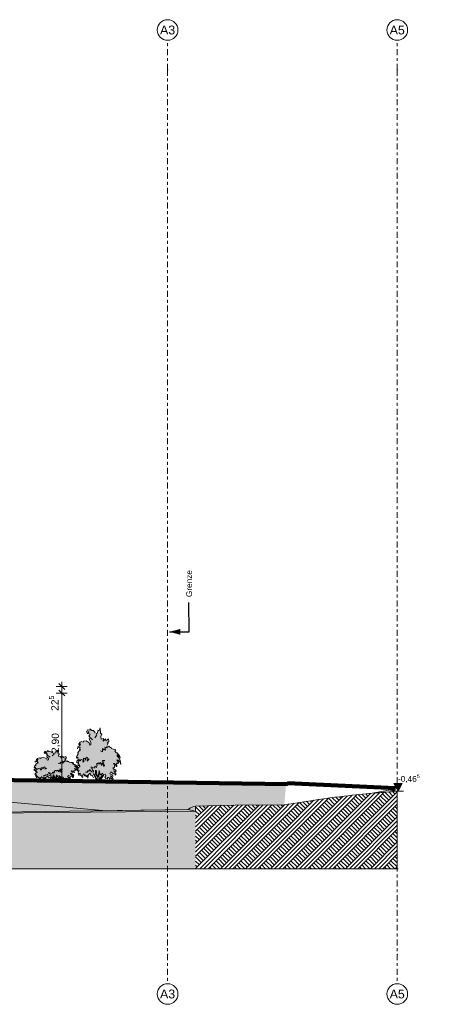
# Model space of a CAD drawing. Header units: metres. Extents: x -69 to 133, y -8 to 26.
# Tile 108 of 108: x 119 to 133, y -8 to 26. Entities that reach past the tile are written whole.
import ezdxf
from ezdxf.enums import TextEntityAlignment as Align

# ---------------------------------------------------------------- set-up
doc = ezdxf.new("R2010")
doc.units = ezdxf.units.M
doc.header["$MEASUREMENT"] = 0
doc.linetypes.add('Raster', pattern=[0.4, 0.2, -0.1, 0, -0.1])
for name, color, linetype in [('60 Gelände 2D Übersicht', 7, 'Continuous'), ('60 Gelände Hänle', 7, 'Continuous'), ('60 Grenzen', 7, 'Continuous'), ('60 Pflanzen außen', 7, 'Continuous'), ('90 Allgemein Beschriftung', 7, 'Continuous'), ('94 Genehmigungsplanung Bemaßung', 7, 'Continuous')]:
    doc.layers.add(name, color=color, linetype=linetype)
doc.styles.add('ERSTELLTER_STIL_1', font='arial.ttf')
doc.styles.add('ERSTELLTER_STIL_2', font='arial.ttf')
doc.styles.add('ERSTELLTER_STIL_3', font='ARIALUNI.ttf')
doc.dimstyles.new('ERSTELLTER_STIL__1', dxfattribs={"dimtxt": 0.25, "dimasz": 0.19, "dimexe": 0.18, "dimexo": 0.1, "dimgap": 0, "dimtad": 1, "dimzin": 0, "dimdsep": 46, "dimtxsty": 'ERSTELLTER_STIL_2', "dimblk": 'ARROWHEAD_6', "dimblk1": 'ARROWHEAD_6', "dimblk2": 'ARROWHEAD_6', "dimcen": 0.09, "dimclrd": 7, "dimclre": 7, "dimclrt": 7, "dimazin": 0, "dimtfac": 1, "dimtdec": 4, "dimtmove": 0, "dimatfit": 3, "dimfxl": 1, "dimtolj": 1, "dimtzin": 0, "dimarcsym": 0})
doc.dimstyles.new('ERSTELLTER_STIL__3', dxfattribs={"dimtxt": 0.18, "dimasz": 0.3648, "dimexe": 0.18, "dimexo": 0.0625, "dimgap": 0, "dimtad": 0, "dimtih": 1, "dimtoh": 1, "dimdec": 4, "dimzin": 0, "dimdsep": 46, "dimcen": 0.09, "dimadec": 0, "dimazin": 0, "dimtfac": 1, "dimtdec": 4, "dimtmove": 0, "dimatfit": 3, "dimldrblk": 'ARROWHEAD_5', "dimfxl": 1, "dimtolj": 1, "dimtzin": 0, "dimarcsym": 0})
pattern_1 = [(45, (-33214.85102, 0), (-0.2121320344, 0.2121320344), []), (45, (-33214.92173, 0.0707), (-0.424264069, 0.424264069), []), (45, (-33214.99244, 0.1414), (-0.424264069, 0.424264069), []), (135, (-33215.06315, 0.21213), (0.07071067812, 0.07071067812), [0.3, -0.3])]

# ---------------------------------------------------------------- blocks, each defined once
blk = doc.blocks.new('Standard-Rastermarker[10]_1', base_point=(132.24, 25))
at = {"layer": '60 Grenzen', "color": 7, "linetype": 'Raster', "lineweight": 13}
for p, q in [((132.24, 24), (132.24, 25)), ((132.24, 24), (132.24, -6)), ((132.24, -6), (132.24, -7))]:
    blk.add_line(p, q, dxfattribs=at)
at = {"layer": '60 Grenzen', "color": 7, "linetype": 'Continuous', "lineweight": 13, "flags": 128}
for points in [[(132.24, 25, 1), (132.24, 25.7, 1)], [(132.24, -7.7, 1), (132.24, -7, 1)]]:
    blk.add_lwpolyline(points, format="xyb", close=True, dxfattribs=at)
at = {"layer": '60 Grenzen', "color": 7, "linetype": 'Raster', "lineweight": 13}
for p in [(132.24, 24), (132.24, 24), (132.24, -6), (132.24, -6)]:
    blk.add_point(p, dxfattribs=at)
at = {"layer": '60 Grenzen', "color": 7, "lineweight": 13, "style": 'ERSTELLTER_STIL_1'}
for tag, p in [('AC_MarkerText_1_0', (132.24, 25.5)), ('AC_MarkerText_1_1', (132.24, -7.2))]:
    blk.add_attdef(tag, text='', height=0.3, rotation=360, dxfattribs=at).set_placement(p, align=Align.TOP_CENTER)
blk = doc.blocks.new('Standard-Rastermarker[12]_1', base_point=(124.438, 25))
at = {"layer": '60 Grenzen', "color": 7, "linetype": 'Raster', "lineweight": 13}
for p, q in [((124.438, 24), (124.438, 25)), ((124.438, 24), (124.438, -6)), ((124.438, -6), (124.438, -7))]:
    blk.add_line(p, q, dxfattribs=at)
at = {"layer": '60 Grenzen', "color": 7, "linetype": 'Continuous', "lineweight": 13, "flags": 128}
for points in [[(124.438, 25, 1), (124.438, 25.7, 1)], [(124.438, -7.7, 1), (124.438, -7, 1)]]:
    blk.add_lwpolyline(points, format="xyb", close=True, dxfattribs=at)
at = {"layer": '60 Grenzen', "color": 7, "linetype": 'Raster', "lineweight": 13}
for p in [(124.438, 24), (124.438, 24), (124.438, -6), (124.438, -6)]:
    blk.add_point(p, dxfattribs=at)
at = {"layer": '60 Grenzen', "color": 7, "lineweight": 13, "style": 'ERSTELLTER_STIL_1'}
for tag, p in [('AC_MarkerText_1_0', (124.438, 25.5)), ('AC_MarkerText_1_1', (124.438, -7.2))]:
    blk.add_attdef(tag, text='', height=0.3, rotation=360, dxfattribs=at).set_placement(p, align=Align.TOP_CENTER)
blk = doc.blocks.new('Sträucher 27[15]_1', base_point=(120.656, -0.138))
at = {"layer": '60 Pflanzen außen', "linetype": 'Continuous', "lineweight": 0, "true_color": 0xffffff}
blk.add_hatch(color=7, dxfattribs=at).paths.add_polyline_path([(120.92, 0.549), (120.946, 0.574), (120.982, 0.613), (120.943, 0.621), (121.003, 0.657), (120.986, 0.704), (120.899, 0.669), (120.882, 0.705), (120.81, 0.662), (120.822, 0.713), (120.743, 0.702), (120.734, 0.754), (120.761, 0.799), (120.712, 0.815), (120.71, 0.925), (120.668, 0.869), (120.623, 0.867), (120.62, 0.819), (120.567, 0.812), (120.537, 0.825), (120.48, 0.869), (120.417, 0.873), (120.36, 0.905), (120.361, 0.88), (120.278, 0.882), (120.242, 0.842), (120.271, 0.808), (120.292, 0.828), (120.292, 0.851), (120.32, 0.844), (120.31, 0.812), (120.363, 0.795), (120.322, 0.759), (120.331, 0.722), (120.339, 0.693), (120.394, 0.637), (120.392, 0.591), (120.352, 0.579), (120.335, 0.63), (120.292, 0.644), (120.236, 0.668), (120.142, 0.66), (120.125, 0.642), (120.07, 0.656), (120.021, 0.643), (119.984, 0.609), (119.985, 0.582), (120.038, 0.612), (120.009, 0.569), (119.951, 0.548), (119.933, 0.51), (119.968, 0.534), (120.028, 0.542), (120.008, 0.497), (120.051, 0.494), (120.021, 0.482), (119.997, 0.468), (119.951, 0.433), (119.959, 0.413), (119.919, 0.382), (119.906, 0.344), (119.93, 0.326), (119.945, 0.347), (119.954, 0.298), (119.908, 0.27), (119.91, 0.234), (119.926, 0.249), (119.948, 0.223), (119.962, 0.209), (119.945, 0.184), (119.994, 0.184), (120.001, 0.201), (120.009, 0.166), (119.966, 0.146), (119.931, 0.11), (119.939, 0.081), (119.99, 0.082), (119.948, 0.036), (119.96, 0.043), (119.979, -0.016), (119.998, 0.03), (120.024, 0.032), (120.025, -0.015), (120.051, -0.001), (120.091, -0.051), (120.115, -0.047), (120.121, -0.041), (120.097, -0.009), (120.143, 0), (120.155, 0.025), (120.169, -0.022), (120.193, -0.018), (120.196, 0.001), (120.237, -0.041), (120.264, -0.009), (120.286, -0.064), (120.298, -0.007), (120.354, 0.035), (120.377, 0.011), (120.385, -0.015), (120.413, -0.009), (120.449, -0.02), (120.477, -0.058), (120.469, 0.026), (120.532, -0.046), (120.573, -0.1), (120.59, -0.136), (120.715, -0.135), (120.743, -0.078), (120.793, -0.029), (120.827, -0.009), (120.841, 0.008), (120.876, 0.01), (120.896, -0.018), (120.858, -0.046), (120.898, -0.07), (120.955, -0.086), (120.956, -0.052), (120.995, -0.053), (121.036, -0.1), (121.048, -0.055), (121.095, -0.072), (121.12, -0.101), (121.152, -0.078), (121.12, -0.049), (121.058, -0.022), (121.143, -0.028), (121.13, -0.001), (121.038, 0.019), (121.073, 0.057), (121.155, 0.022), (121.194, 0.026), (121.216, -0.004), (121.243, 0.004), (121.242, 0.025), (121.167, 0.081), (121.226, 0.07), (121.244, 0.059), (121.255, 0.07), (121.241, 0.093), (121.204, 0.102), (121.144, 0.11), (121.143, 0.146), (121.179, 0.133), (121.208, 0.176), (121.157, 0.219), (121.185, 0.223), (121.227, 0.203), (121.252, 0.164), (121.276, 0.163), (121.257, 0.219), (121.275, 0.233), (121.318, 0.217), (121.331, 0.244), (121.277, 0.295), (121.321, 0.291), (121.38, 0.25), (121.406, 0.202), (121.388, 0.286), (121.338, 0.331), (121.284, 0.369), (121.279, 0.39), (121.322, 0.372), (121.362, 0.351), (121.38, 0.325), (121.378, 0.358), (121.332, 0.4), (121.288, 0.432), (121.251, 0.432), (121.203, 0.472), (121.242, 0.479), (121.238, 0.484), (121.232, 0.498), (121.147, 0.501), (121.09, 0.517), (121.079, 0.54), (121.05, 0.538), (121.019, 0.541), (121.032, 0.559), (121.009, 0.56), (120.974, 0.547)])
at = {"layer": '60 Pflanzen außen', "color": 8, "linetype": 'Continuous', "lineweight": 18}
for p, q in [((120.236, 0.668), (120.142, 0.66)), ((120.292, 0.644), (120.236, 0.668)), ((120.278, 0.882), (120.242, 0.842)), ((120.242, 0.842), (120.271, 0.808)), ((120.271, 0.808), (120.292, 0.828)), ((120.361, 0.88), (120.278, 0.882)), ((120.292, 0.828), (120.292, 0.851)), ((120.292, 0.851), (120.32, 0.844)), ((120.32, 0.844), (120.31, 0.812)), ((120.31, 0.812), (120.363, 0.795)), ((120.363, 0.795), (120.322, 0.759)), ((120.322, 0.759), (120.45, 0.689)), ((120.331, 0.722), (120.339, 0.693)), ((120.339, 0.693), (120.394, 0.637)), ((120.417, 0.873), (120.36, 0.905)), ((120.36, 0.905), (120.361, 0.88)), ((120.48, 0.869), (120.417, 0.873)), ((120.537, 0.825), (120.48, 0.869)), ((120.575, 0.776), (120.521, 0.727)), ((120.62, 0.819), (120.567, 0.812)), ((120.567, 0.812), (120.575, 0.776)), ((120.623, 0.867), (120.62, 0.819)), ((120.668, 0.869), (120.623, 0.867)), ((120.71, 0.925), (120.668, 0.869)), ((120.712, 0.815), (120.71, 0.925)), ((120.761, 0.799), (120.712, 0.815)), ((120.734, 0.754), (120.761, 0.799)), ((120.743, 0.702), (120.734, 0.754)), ((120.822, 0.713), (120.743, 0.702)), ((120.81, 0.662), (120.822, 0.713)), ((120.882, 0.705), (120.81, 0.662)), ((120.899, 0.669), (120.882, 0.705)), ((120.986, 0.704), (120.899, 0.669)), ((121.003, 0.657), (120.986, 0.704)), ((119.919, 0.382), (119.906, 0.344)), ((119.906, 0.344), (119.93, 0.326)), ((119.959, 0.413), (119.919, 0.382)), ((119.93, 0.326), (119.945, 0.347)), ((119.951, 0.548), (119.933, 0.51)), ((119.945, 0.347), (119.954, 0.298)), ((120.009, 0.569), (119.951, 0.548)), ((119.997, 0.468), (119.951, 0.433)), ((119.951, 0.433), (119.959, 0.413)), ((119.968, 0.534), (120.028, 0.542)), ((120.021, 0.643), (119.984, 0.609)), ((119.984, 0.609), (119.985, 0.582)), ((119.985, 0.582), (120.038, 0.612)), ((120.021, 0.482), (119.997, 0.468)), ((120.028, 0.542), (120.008, 0.497)), ((120.008, 0.497), (120.051, 0.494)), ((120.038, 0.612), (120.009, 0.569)), ((120.07, 0.656), (120.021, 0.643)), ((120.051, 0.494), (120.021, 0.482)), ((120.125, 0.642), (120.07, 0.656)), ((120.142, 0.66), (120.125, 0.642)), ((120.266, 0.35), (120.216, 0.325)), ((120.286, 0.315), (120.266, 0.35)), ((120.335, 0.63), (120.292, 0.644)), ((120.352, 0.579), (120.335, 0.63)), ((120.392, 0.591), (120.352, 0.579)), ((120.394, 0.637), (120.392, 0.591)), ((120.786, 0.455), (120.722, 0.473)), ((120.822, 0.488), (120.784, 0.514)), ((120.784, 0.514), (120.786, 0.455)), ((120.851, 0.511), (120.822, 0.488)), ((120.874, 0.48), (120.851, 0.511)), ((120.946, 0.528), (120.868, 0.543)), ((120.868, 0.543), (120.904, 0.502)), ((120.904, 0.502), (120.874, 0.48)), ((120.974, 0.547), (120.92, 0.549)), ((120.92, 0.549), (120.946, 0.528)), ((120.943, 0.621), (121.003, 0.657)), ((120.982, 0.613), (120.943, 0.621)), ((120.946, 0.574), (120.982, 0.613)), ((121.009, 0.56), (120.974, 0.547)), ((121.032, 0.559), (121.009, 0.56)), ((121.019, 0.541), (121.032, 0.559)), ((121.05, 0.538), (121.019, 0.541)), ((121.079, 0.54), (121.05, 0.538)), ((121.09, 0.517), (121.079, 0.54)), ((121.147, 0.501), (121.09, 0.517)), ((121.232, 0.498), (121.147, 0.501)), ((121.203, 0.472), (121.242, 0.479)), ((121.251, 0.432), (121.203, 0.472)), ((121.238, 0.484), (121.232, 0.498)), ((121.288, 0.432), (121.251, 0.432)), ((121.284, 0.369), (121.279, 0.39)), ((121.279, 0.39), (121.322, 0.372)), ((121.338, 0.331), (121.284, 0.369)), ((121.332, 0.4), (121.288, 0.432)), ((121.322, 0.372), (121.362, 0.351)), ((121.378, 0.358), (121.332, 0.4)), ((121.362, 0.351), (121.38, 0.325)), ((121.38, 0.325), (121.378, 0.358)), ((119.954, 0.298), (119.908, 0.27)), ((119.908, 0.27), (119.91, 0.234)), ((119.91, 0.234), (119.926, 0.249)), ((119.926, 0.249), (119.948, 0.223)), ((119.966, 0.146), (119.931, 0.11)), ((119.931, 0.11), (119.939, 0.081)), ((119.939, 0.081), (119.99, 0.082)), ((119.97, 0.22), (119.945, 0.184)), ((119.945, 0.184), (119.994, 0.184)), ((119.99, 0.082), (119.948, 0.036)), ((119.948, 0.036), (119.96, 0.043)), ((119.96, 0.043), (119.979, -0.016)), ((120.009, 0.166), (119.966, 0.146)), ((119.979, 0.299), (119.97, 0.22)), ((120.021, 0.277), (119.979, 0.299)), ((119.979, -0.016), (119.998, 0.03)), ((119.994, 0.184), (120.001, 0.201)), ((119.998, 0.03), (120.024, 0.032)), ((120.001, 0.201), (120.009, 0.166)), ((120.057, 0.303), (120.021, 0.277)), ((120.024, 0.032), (120.025, -0.015)), ((120.127, 0.29), (120.057, 0.303)), ((120.097, -0.009), (120.143, 0)), ((120.112, 0.252), (120.127, 0.29)), ((120.151, 0.259), (120.112, 0.252)), ((120.143, 0), (120.155, 0.025)), ((120.189, 0.323), (120.144, 0.325)), ((120.144, 0.325), (120.151, 0.259)), ((120.155, 0.025), (120.169, -0.022)), ((120.215, 0.289), (120.189, 0.323)), ((120.193, -0.018), (120.196, 0.001)), ((120.196, 0.001), (120.237, -0.041)), ((120.261, 0.05), (120.21, 0.05)), ((120.216, 0.325), (120.215, 0.289)), ((120.3, 0.084), (120.261, 0.05)), ((120.338, 0.316), (120.269, 0.271)), ((120.269, 0.271), (120.286, 0.315)), ((120.298, -0.007), (120.354, 0.035)), ((120.33, 0.073), (120.3, 0.084)), ((120.344, 0.105), (120.33, 0.073)), ((120.372, 0.084), (120.344, 0.105)), ((120.354, 0.035), (120.377, 0.011)), ((120.423, 0.061), (120.372, 0.084)), ((120.377, 0.011), (120.385, -0.015)), ((120.515, 0.133), (120.396, 0.16)), ((120.396, 0.16), (120.404, 0.129)), ((120.404, 0.129), (120.437, 0.124)), ((120.476, 0.052), (120.423, 0.061)), ((120.437, 0.124), (120.447, 0.093)), ((120.447, 0.093), (120.479, 0.081)), ((120.532, -0.046), (120.469, 0.026)), ((120.479, 0.081), (120.476, 0.052)), ((120.55, -0.031), (120.505, 0.017)), ((120.525, 0.171), (120.515, 0.133)), ((120.579, 0.142), (120.525, 0.171)), ((120.553, 0.022), (120.545, 0.093)), ((120.597, -0.019), (120.553, 0.022)), ((120.623, 0.23), (120.577, 0.21)), ((120.577, 0.21), (120.609, 0.192)), ((120.583, 0.029), (120.577, 0.085)), ((120.589, 0.172), (120.579, 0.142)), ((120.643, -0.039), (120.583, 0.029)), ((120.609, 0.192), (120.589, 0.172)), ((120.66, 0.234), (120.623, 0.23)), ((120.643, -0.039), (120.667, 0.087)), ((120.664, 0.212), (120.66, 0.234)), ((120.712, 0.243), (120.664, 0.212)), ((120.682, 0.068), (120.664, -0.018)), ((120.726, -0.001), (120.689, 0.036)), ((120.747, 0.183), (120.712, 0.243)), ((120.744, 0.002), (120.726, -0.001)), ((120.744, 0.002), (120.786, 0.03)), ((120.773, 0.241), (120.747, 0.183)), ((120.822, 0.172), (120.773, 0.241)), ((120.788, 0.28), (120.775, 0.266)), ((120.775, 0.266), (120.837, 0.248)), ((120.786, 0.03), (120.806, 0.005)), ((120.863, 0.282), (120.788, 0.28)), ((120.837, 0.248), (120.798, 0.237)), ((120.798, 0.237), (120.854, 0.184)), ((120.806, 0.005), (120.876, 0.01)), ((120.837, 0.171), (120.822, 0.172)), ((120.854, 0.184), (120.837, 0.171)), ((120.876, 0.01), (120.896, -0.018)), ((121.038, 0.019), (121.073, 0.057)), ((121.13, -0.001), (121.038, 0.019)), ((121.073, 0.057), (121.155, 0.022)), ((121.144, 0.11), (121.143, 0.146)), ((121.143, 0.146), (121.179, 0.133)), ((121.204, 0.102), (121.144, 0.11)), ((121.155, 0.022), (121.194, 0.026)), ((121.157, 0.219), (121.185, 0.223)), ((121.208, 0.176), (121.157, 0.219)), ((121.242, 0.025), (121.167, 0.081)), ((121.167, 0.081), (121.226, 0.07)), ((121.179, 0.133), (121.208, 0.176)), ((121.185, 0.223), (121.227, 0.203)), ((121.194, 0.026), (121.216, -0.004)), ((121.241, 0.093), (121.204, 0.102)), ((121.216, -0.004), (121.243, 0.004)), ((121.226, 0.07), (121.244, 0.059)), ((121.227, 0.203), (121.252, 0.164)), ((121.255, 0.07), (121.241, 0.093)), ((121.243, 0.004), (121.242, 0.025)), ((121.244, 0.059), (121.255, 0.07)), ((121.252, 0.164), (121.276, 0.163)), ((121.257, 0.219), (121.275, 0.233)), ((121.276, 0.163), (121.257, 0.219)), ((121.275, 0.233), (121.318, 0.217)), ((121.331, 0.244), (121.277, 0.295)), ((121.277, 0.295), (121.321, 0.291)), ((121.318, 0.217), (121.331, 0.244)), ((121.321, 0.291), (121.38, 0.25)), ((121.388, 0.286), (121.338, 0.331)), ((121.38, 0.25), (121.406, 0.202)), ((121.406, 0.202), (121.388, 0.286)), ((120.025, -0.015), (120.051, -0.001)), ((120.051, -0.001), (120.091, -0.051)), ((120.091, -0.051), (120.115, -0.047)), ((120.121, -0.041), (120.097, -0.009)), ((120.115, -0.047), (120.121, -0.041)), ((120.169, -0.022), (120.193, -0.018)), ((120.237, -0.041), (120.264, -0.009)), ((120.264, -0.009), (120.286, -0.064)), ((120.286, -0.064), (120.298, -0.007)), ((120.385, -0.015), (120.413, -0.009)), ((120.413, -0.009), (120.449, -0.02)), ((120.449, -0.02), (120.477, -0.058)), ((120.573, -0.1), (120.532, -0.046)), ((120.619, -0.118), (120.55, -0.031)), ((120.573, -0.1), (120.59, -0.136)), ((120.623, -0.057), (120.597, -0.019)), ((120.64, -0.109), (120.623, -0.057)), ((120.664, -0.018), (120.679, -0.092)), ((120.686, -0.127), (120.711, -0.075)), ((120.711, -0.075), (120.735, -0.042)), ((120.715, -0.135), (120.743, -0.078)), ((120.735, -0.042), (120.786, -0.009)), ((120.743, -0.078), (120.793, -0.029)), ((120.793, -0.029), (120.827, -0.009)), ((120.896, -0.018), (120.858, -0.046)), ((120.858, -0.046), (120.898, -0.07)), ((120.898, -0.07), (120.955, -0.086)), ((120.955, -0.086), (120.956, -0.052)), ((120.956, -0.052), (120.995, -0.053)), ((120.995, -0.053), (121.036, -0.1)), ((121.036, -0.1), (121.048, -0.055)), ((121.048, -0.055), (121.095, -0.072)), ((121.12, -0.049), (121.058, -0.022)), ((121.058, -0.022), (121.143, -0.028)), ((121.095, -0.072), (121.12, -0.101)), ((121.152, -0.078), (121.12, -0.049)), ((121.12, -0.101), (121.152, -0.078)), ((121.143, -0.028), (121.13, -0.001))]:
    blk.add_line(p, q, dxfattribs=at)
blk = doc.blocks.new('Sträucher 27[17]_1', base_point=(122.097, -0.155))
at = {"layer": '60 Pflanzen außen', "linetype": 'Continuous', "lineweight": 0, "true_color": 0xffffff}
blk.add_hatch(color=7, dxfattribs=at).paths.add_polyline_path([(122.361, 1.032), (122.387, 1.075), (122.423, 1.144), (122.385, 1.157), (122.444, 1.219), (122.427, 1.3), (122.34, 1.24), (122.323, 1.303), (122.251, 1.228), (122.263, 1.315), (122.185, 1.297), (122.175, 1.387), (122.202, 1.464), (122.153, 1.492), (122.152, 1.683), (122.109, 1.585), (122.065, 1.583), (122.062, 1.499), (122.008, 1.487), (121.978, 1.51), (121.922, 1.586), (121.859, 1.592), (121.801, 1.647), (121.802, 1.605), (121.719, 1.608), (121.683, 1.54), (121.712, 1.48), (121.734, 1.515), (121.734, 1.555), (121.761, 1.543), (121.751, 1.487), (121.804, 1.459), (121.763, 1.396), (121.773, 1.331), (121.78, 1.281), (121.835, 1.185), (121.833, 1.106), (121.793, 1.085), (121.776, 1.172), (121.734, 1.197), (121.677, 1.239), (121.583, 1.225), (121.567, 1.193), (121.511, 1.217), (121.462, 1.195), (121.425, 1.136), (121.426, 1.09), (121.479, 1.141), (121.451, 1.068), (121.393, 1.031), (121.375, 0.965), (121.409, 1.007), (121.469, 1.02), (121.449, 0.944), (121.492, 0.937), (121.462, 0.918), (121.439, 0.893), (121.392, 0.833), (121.4, 0.798), (121.361, 0.744), (121.347, 0.678), (121.371, 0.647), (121.386, 0.684), (121.395, 0.598), (121.349, 0.55), (121.352, 0.488), (121.367, 0.515), (121.389, 0.469), (121.403, 0.445), (121.386, 0.401), (121.435, 0.402), (121.442, 0.432), (121.451, 0.371), (121.407, 0.337), (121.372, 0.275), (121.381, 0.224), (121.432, 0.226), (121.389, 0.146), (121.402, 0.158), (121.42, 0.056), (121.439, 0.135), (121.465, 0.139), (121.466, 0.058), (121.492, 0.082), (121.532, -0.004), (121.557, 0.002), (121.562, 0.013), (121.538, 0.068), (121.584, 0.085), (121.596, 0.128), (121.61, 0.046), (121.634, 0.052), (121.637, 0.086), (121.678, 0.013), (121.705, 0.068), (121.727, -0.027), (121.739, 0.072), (121.795, 0.145), (121.819, 0.103), (121.826, 0.058), (121.854, 0.068), (121.89, 0.05), (121.918, -0.017), (121.91, 0.129), (121.973, 0.005), (122.014, -0.089), (122.032, -0.151), (122.157, -0.149), (122.184, -0.051), (122.234, 0.033), (122.268, 0.068), (122.282, 0.097), (122.317, 0.102), (122.337, 0.053), (122.3, 0.004), (122.34, -0.037), (122.396, -0.065), (122.398, -0.006), (122.436, -0.007), (122.477, -0.088), (122.489, -0.01), (122.536, -0.04), (122.561, -0.091), (122.593, -0.051), (122.561, -0.001), (122.499, 0.045), (122.584, 0.036), (122.571, 0.083), (122.479, 0.117), (122.515, 0.183), (122.596, 0.121), (122.635, 0.129), (122.657, 0.077), (122.684, 0.091), (122.683, 0.128), (122.609, 0.223), (122.667, 0.204), (122.685, 0.186), (122.696, 0.204), (122.683, 0.245), (122.645, 0.26), (122.585, 0.274), (122.584, 0.336), (122.62, 0.314), (122.65, 0.388), (122.599, 0.463), (122.626, 0.469), (122.668, 0.434), (122.693, 0.367), (122.718, 0.365), (122.698, 0.463), (122.716, 0.487), (122.759, 0.459), (122.772, 0.506), (122.718, 0.594), (122.763, 0.587), (122.821, 0.515), (122.847, 0.433), (122.83, 0.578), (122.78, 0.656), (122.725, 0.722), (122.72, 0.758), (122.763, 0.727), (122.803, 0.69), (122.821, 0.646), (122.82, 0.702), (122.773, 0.775), (122.73, 0.83), (122.692, 0.83), (122.645, 0.9), (122.683, 0.913), (122.679, 0.92), (122.673, 0.945), (122.588, 0.95), (122.531, 0.977), (122.521, 1.017), (122.491, 1.013), (122.46, 1.019), (122.473, 1.05), (122.45, 1.052), (122.415, 1.029)])
at = {"layer": '60 Pflanzen außen', "color": 8, "linetype": 'Continuous', "lineweight": 18}
for p, q in [((122.152, 1.683), (122.109, 1.585)), ((122.153, 1.492), (122.152, 1.683)), ((121.719, 1.608), (121.683, 1.54)), ((121.683, 1.54), (121.712, 1.48)), ((121.712, 1.48), (121.734, 1.515)), ((121.802, 1.605), (121.719, 1.608)), ((121.734, 1.515), (121.734, 1.555)), ((121.734, 1.555), (121.761, 1.543)), ((121.761, 1.543), (121.751, 1.487)), ((121.751, 1.487), (121.804, 1.459)), ((121.804, 1.459), (121.763, 1.396)), ((121.763, 1.396), (121.892, 1.275)), ((121.859, 1.592), (121.801, 1.647)), ((121.801, 1.647), (121.802, 1.605)), ((121.922, 1.586), (121.859, 1.592)), ((121.978, 1.51), (121.922, 1.586)), ((122.017, 1.424), (121.962, 1.34)), ((122.062, 1.499), (122.008, 1.487)), ((122.008, 1.487), (122.017, 1.424)), ((122.065, 1.583), (122.062, 1.499)), ((122.109, 1.585), (122.065, 1.583)), ((122.202, 1.464), (122.153, 1.492)), ((122.175, 1.387), (122.202, 1.464)), ((122.185, 1.297), (122.175, 1.387)), ((121.393, 1.031), (121.375, 0.965)), ((121.451, 1.068), (121.393, 1.031)), ((121.409, 1.007), (121.469, 1.02)), ((121.462, 1.195), (121.425, 1.136)), ((121.425, 1.136), (121.426, 1.09)), ((121.426, 1.09), (121.479, 1.141)), ((121.469, 1.02), (121.449, 0.944)), ((121.479, 1.141), (121.451, 1.068)), ((121.511, 1.217), (121.462, 1.195)), ((121.567, 1.193), (121.511, 1.217)), ((121.583, 1.225), (121.567, 1.193)), ((121.677, 1.239), (121.583, 1.225)), ((121.734, 1.197), (121.677, 1.239)), ((121.776, 1.172), (121.734, 1.197)), ((121.773, 1.331), (121.78, 1.281)), ((121.793, 1.085), (121.776, 1.172)), ((121.78, 1.281), (121.835, 1.185)), ((121.833, 1.106), (121.793, 1.085)), ((121.835, 1.185), (121.833, 1.106)), ((122.263, 1.315), (122.185, 1.297)), ((122.251, 1.228), (122.263, 1.315)), ((122.323, 1.303), (122.251, 1.228)), ((122.387, 0.996), (122.31, 1.023)), ((122.31, 1.023), (122.345, 0.951)), ((122.34, 1.24), (122.323, 1.303)), ((122.427, 1.3), (122.34, 1.24)), ((122.415, 1.029), (122.361, 1.032)), ((122.361, 1.032), (122.387, 0.996)), ((122.385, 1.157), (122.444, 1.219)), ((122.423, 1.144), (122.385, 1.157)), ((122.387, 1.075), (122.423, 1.144)), ((122.45, 1.052), (122.415, 1.029)), ((122.444, 1.219), (122.427, 1.3)), ((122.473, 1.05), (122.45, 1.052)), ((122.46, 1.019), (122.473, 1.05)), ((122.491, 1.013), (122.46, 1.019)), ((122.521, 1.017), (122.491, 1.013)), ((122.531, 0.977), (122.521, 1.017)), ((121.361, 0.744), (121.347, 0.678)), ((121.347, 0.678), (121.371, 0.647)), ((121.4, 0.798), (121.361, 0.744)), ((121.371, 0.647), (121.386, 0.684)), ((121.386, 0.684), (121.395, 0.598)), ((121.439, 0.893), (121.392, 0.833)), ((121.392, 0.833), (121.4, 0.798)), ((121.462, 0.918), (121.439, 0.893)), ((121.449, 0.944), (121.492, 0.937)), ((121.492, 0.937), (121.462, 0.918)), ((121.707, 0.689), (121.658, 0.646)), ((121.727, 0.628), (121.707, 0.689)), ((122.228, 0.87), (122.163, 0.901)), ((122.263, 0.927), (122.226, 0.973)), ((122.226, 0.973), (122.228, 0.87)), ((122.292, 0.968), (122.263, 0.927)), ((122.315, 0.914), (122.292, 0.968)), ((122.345, 0.951), (122.315, 0.914)), ((122.588, 0.95), (122.531, 0.977)), ((122.673, 0.945), (122.588, 0.95)), ((122.645, 0.9), (122.683, 0.913)), ((122.692, 0.83), (122.645, 0.9)), ((122.679, 0.92), (122.673, 0.945)), ((122.73, 0.83), (122.692, 0.83)), ((122.725, 0.722), (122.72, 0.758)), ((122.72, 0.758), (122.763, 0.727)), ((122.78, 0.656), (122.725, 0.722)), ((122.773, 0.775), (122.73, 0.83)), ((122.763, 0.727), (122.803, 0.69)), ((122.82, 0.702), (122.773, 0.775)), ((122.803, 0.69), (122.821, 0.646)), ((122.821, 0.646), (122.82, 0.702)), ((121.395, 0.598), (121.349, 0.55)), ((121.349, 0.55), (121.352, 0.488)), ((121.352, 0.488), (121.367, 0.515)), ((121.367, 0.515), (121.389, 0.469)), ((121.407, 0.337), (121.372, 0.275)), ((121.411, 0.465), (121.386, 0.401)), ((121.386, 0.401), (121.435, 0.402)), ((121.451, 0.371), (121.407, 0.337)), ((121.42, 0.601), (121.411, 0.465)), ((121.462, 0.563), (121.42, 0.601)), ((121.435, 0.402), (121.442, 0.432)), ((121.442, 0.432), (121.451, 0.371)), ((121.498, 0.608), (121.462, 0.563)), ((121.568, 0.586), (121.498, 0.608)), ((121.553, 0.519), (121.568, 0.586)), ((121.592, 0.532), (121.553, 0.519)), ((121.63, 0.642), (121.585, 0.645)), ((121.585, 0.645), (121.592, 0.532)), ((121.656, 0.583), (121.63, 0.642)), ((121.658, 0.646), (121.656, 0.583)), ((121.779, 0.631), (121.71, 0.553)), ((121.71, 0.553), (121.727, 0.628)), ((121.956, 0.313), (121.837, 0.36)), ((121.837, 0.36), (121.845, 0.307)), ((121.966, 0.379), (121.956, 0.313)), ((122.021, 0.329), (121.966, 0.379)), ((122.064, 0.481), (122.019, 0.447)), ((122.019, 0.447), (122.05, 0.416)), ((122.031, 0.381), (122.021, 0.329)), ((122.05, 0.416), (122.031, 0.381)), ((122.102, 0.489), (122.064, 0.481)), ((122.105, 0.45), (122.102, 0.489)), ((122.153, 0.503), (122.105, 0.45)), ((122.188, 0.4), (122.153, 0.503)), ((122.214, 0.5), (122.188, 0.4)), ((122.263, 0.382), (122.214, 0.5)), ((122.23, 0.568), (122.216, 0.544)), ((122.216, 0.544), (122.278, 0.512)), ((122.304, 0.572), (122.23, 0.568)), ((122.278, 0.512), (122.239, 0.494)), ((122.239, 0.494), (122.296, 0.402)), ((122.278, 0.379), (122.263, 0.382)), ((122.296, 0.402), (122.278, 0.379)), ((122.585, 0.274), (122.584, 0.336)), ((122.584, 0.336), (122.62, 0.314)), ((122.599, 0.463), (122.626, 0.469)), ((122.65, 0.388), (122.599, 0.463)), ((122.62, 0.314), (122.65, 0.388)), ((122.626, 0.469), (122.668, 0.434)), ((122.668, 0.434), (122.693, 0.367)), ((122.693, 0.367), (122.718, 0.365)), ((122.698, 0.463), (122.716, 0.487)), ((122.718, 0.365), (122.698, 0.463)), ((122.716, 0.487), (122.759, 0.459)), ((122.772, 0.506), (122.718, 0.594)), ((122.718, 0.594), (122.763, 0.587)), ((122.759, 0.459), (122.772, 0.506)), ((122.763, 0.587), (122.821, 0.515)), ((122.83, 0.578), (122.78, 0.656)), ((122.821, 0.515), (122.847, 0.433)), ((122.847, 0.433), (122.83, 0.578)), ((121.372, 0.275), (121.381, 0.224)), ((121.381, 0.224), (121.432, 0.226)), ((121.432, 0.226), (121.389, 0.146)), ((121.389, 0.146), (121.402, 0.158)), ((121.402, 0.158), (121.42, 0.056)), ((121.42, 0.056), (121.439, 0.135)), ((121.439, 0.135), (121.465, 0.139)), ((121.465, 0.139), (121.466, 0.058)), ((121.466, 0.058), (121.492, 0.082)), ((121.492, 0.082), (121.532, -0.004)), ((121.532, -0.004), (121.557, 0.002)), ((121.538, 0.068), (121.584, 0.085)), ((121.562, 0.013), (121.538, 0.068)), ((121.557, 0.002), (121.562, 0.013)), ((121.584, 0.085), (121.596, 0.128)), ((121.596, 0.128), (121.61, 0.046)), ((121.61, 0.046), (121.634, 0.052)), ((121.634, 0.052), (121.637, 0.086)), ((121.637, 0.086), (121.678, 0.013)), ((121.702, 0.17), (121.651, 0.17)), ((121.678, 0.013), (121.705, 0.068)), ((121.741, 0.23), (121.702, 0.17)), ((121.705, 0.068), (121.727, -0.027)), ((121.727, -0.027), (121.739, 0.072)), ((121.739, 0.072), (121.795, 0.145)), ((121.771, 0.209), (121.741, 0.23)), ((121.785, 0.266), (121.771, 0.209)), ((121.814, 0.229), (121.785, 0.266)), ((121.795, 0.145), (121.819, 0.103)), ((121.865, 0.189), (121.814, 0.229)), ((121.819, 0.103), (121.826, 0.058)), ((121.826, 0.058), (121.854, 0.068)), ((121.845, 0.307), (121.878, 0.298)), ((121.854, 0.068), (121.89, 0.05)), ((121.917, 0.173), (121.865, 0.189)), ((121.878, 0.298), (121.888, 0.245)), ((121.888, 0.245), (121.92, 0.224)), ((121.89, 0.05), (121.918, -0.017)), ((121.973, 0.005), (121.91, 0.129)), ((121.92, 0.224), (121.917, 0.173)), ((121.991, 0.03), (121.946, 0.114)), ((122.014, -0.089), (121.973, 0.005)), ((121.994, 0.123), (121.987, 0.244)), ((122.06, -0.12), (121.991, 0.03)), ((122.038, 0.051), (121.994, 0.123)), ((122.024, 0.134), (122.018, 0.231)), ((122.084, 0.017), (122.024, 0.134)), ((122.065, -0.014), (122.038, 0.051)), ((122.084, 0.017), (122.108, 0.235)), ((122.123, 0.201), (122.105, 0.053)), ((122.105, 0.053), (122.121, -0.076)), ((122.167, 0.083), (122.13, 0.146)), ((122.152, -0.045), (122.176, 0.011)), ((122.185, 0.087), (122.167, 0.083)), ((122.176, 0.011), (122.228, 0.068)), ((122.184, -0.051), (122.234, 0.033)), ((122.185, 0.087), (122.228, 0.136)), ((122.228, 0.136), (122.247, 0.092)), ((122.234, 0.033), (122.268, 0.068)), ((122.247, 0.092), (122.317, 0.102)), ((122.337, 0.053), (122.3, 0.004)), ((122.3, 0.004), (122.34, -0.037)), ((122.317, 0.102), (122.337, 0.053)), ((122.479, 0.117), (122.515, 0.183)), ((122.571, 0.083), (122.479, 0.117)), ((122.561, -0.001), (122.499, 0.045)), ((122.499, 0.045), (122.584, 0.036)), ((122.515, 0.183), (122.596, 0.121)), ((122.584, 0.036), (122.571, 0.083)), ((122.645, 0.26), (122.585, 0.274)), ((122.596, 0.121), (122.635, 0.129)), ((122.683, 0.128), (122.609, 0.223)), ((122.609, 0.223), (122.667, 0.204)), ((122.635, 0.129), (122.657, 0.077)), ((122.683, 0.245), (122.645, 0.26)), ((122.657, 0.077), (122.684, 0.091)), ((122.667, 0.204), (122.685, 0.186)), ((122.696, 0.204), (122.683, 0.245)), ((122.684, 0.091), (122.683, 0.128)), ((122.685, 0.186), (122.696, 0.204)), ((122.014, -0.089), (122.032, -0.151)), ((122.081, -0.104), (122.065, -0.014)), ((122.127, -0.136), (122.152, -0.045)), ((122.157, -0.149), (122.184, -0.051)), ((122.34, -0.037), (122.396, -0.065)), ((122.396, -0.065), (122.398, -0.006)), ((122.398, -0.006), (122.436, -0.007)), ((122.436, -0.007), (122.477, -0.088)), ((122.477, -0.088), (122.489, -0.01)), ((122.489, -0.01), (122.536, -0.04)), ((122.536, -0.04), (122.561, -0.091)), ((122.593, -0.051), (122.561, -0.001)), ((122.561, -0.091), (122.593, -0.051))]:
    blk.add_line(p, q, dxfattribs=at)
blk = doc.blocks.new('*D83', base_point=(-33214.851, 0))
at = {"layer": '94 Genehmigungsplanung Bemaßung', "color": 7, "linetype": 'Continuous', "lineweight": 13}
for p, q in [((121.031, 2.859), (120.656, 2.859)), ((120.744, 2.959), (120.944, 2.759)), ((120.844, -0.043), (120.844, 2.859)), ((120.744, 0.057), (120.944, -0.143)), ((121.031, -0.043), (120.656, -0.043)), ((120.844, -0.193), (120.844, -0.043))]:
    blk.add_line(p, q, dxfattribs=at)
at = {"layer": '94 Genehmigungsplanung Bemaßung', "color": 7, "lineweight": 13, "char_height": 0.25, "attachment_point": 7, "rotation": 90, "style": 'ERSTELLTER_STIL_2'}
for s, insert in [('\\A1;{\\pql;\\fArial|b0|i0|c0|p0;\\W1.000000;22\\fArial|b0|i0|c0|p0;\\W1.000000;\\A1{\\H.66x;\\S5^  ;}}', (120.808, 2.252)), ('\\A1;{\\pql;\\fArial|b0|i0|c0|p0;\\W1.000000;2,90}', (120.794, 0.821))]:
    blk.add_mtext(s, dxfattribs=dict(at, insert=insert))
blk = doc.blocks.new('ARROWHEAD_6')
at = {"color": 0, "linetype": 'Continuous', "lineweight": 0}
for p, q in [((0, 0), (-1, 0)), ((-0.5, -0.5), (0.5, 0.5))]:
    blk.add_line(p, q, dxfattribs=at)
blk = doc.blocks.new('*D84', base_point=(-33214.851, 0))
at = {"layer": '94 Genehmigungsplanung Bemaßung', "color": 7, "linetype": 'Continuous', "lineweight": 13}
for p, q in [((121.031, 3.084), (120.656, 3.084)), ((120.944, 2.984), (120.744, 3.184)), ((120.844, 3.084), (120.844, 3.234)), ((120.844, 2.859), (120.844, 3.084)), ((121.031, 2.859), (120.656, 2.859)), ((120.744, 2.959), (120.944, 2.759))]:
    blk.add_line(p, q, dxfattribs=at)
blk = doc.blocks.new('ARROWHEAD_5')
at = {"linetype": 'Continuous', "lineweight": 0}
blk.add_hatch(color=0, dxfattribs=at).paths.add_polyline_path([(-1, 0.2679), (0, 0), (-1, -0.2679)])
at = {"color": 0, "linetype": 'Continuous', "lineweight": 0}
blk.add_line((0, 0), (-1, 0), dxfattribs=at)

msp = doc.modelspace()

# ---------------------------------------------------------------- hatches: boundary and pattern name
at = {"layer": '60 Gelände 2D Übersicht', "linetype": 'Continuous', "lineweight": 18, "true_color": 0xffa8a8}
h = msp.add_hatch(dxfattribs=at)
h.set_pattern_fill('Boden__gewachsen_0001', color=21, style=0, pattern_type=2)
h.set_pattern_definition(pattern_1)
h.paths.add_polyline_path([(93.429, -1.564), (97.001, 0), (98.4, -0.02), (98.428, -0.4), (98.338, -0.4), (98.338, -1), (98.838, -1), (98.838, -0.34), (113.838, -0.34), (113.838, -1), (114.338, -1), (114.338, -0.4), (114.248, -0.4), (114.248, -0.064), (128.465, -0.228), (128.403, -0.93), (125.39, -0.975), (125.36, -1.139), (114.248, -1.25)])
at = {"layer": '60 Gelände Hänle', "linetype": 'Continuous', "lineweight": 18, "true_color": 0x9f9f9f}
h = msp.add_hatch(dxfattribs=at)
h.set_pattern_fill('Boden__gewachsen_0001', color=253, style=0, pattern_type=2)
h.set_pattern_definition(pattern_1)
h.paths.add_polyline_path([(129.444, -0.77), (128.405, -0.93), (128.405, -3.1), (132.24, -3.1), (132.24, -0.474), (132.127, -0.481), (132.042, -0.487), (131.955, -0.493), (131.867, -0.5), (131.777, -0.507), (131.684, -0.514), (131.59, -0.522), (131.493, -0.53), (131.393, -0.539), (131.29, -0.549), (131.183, -0.559), (131.072, -0.57), (130.957, -0.582), (130.836, -0.594), (130.709, -0.608), (130.575, -0.623), (130.434, -0.64), (130.283, -0.658), (130.122, -0.678), (129.948, -0.701), (129.759, -0.726), (129.553, -0.754)])
h = msp.add_hatch(dxfattribs=at)
h.set_pattern_fill('Boden__gewachsen_0001', color=253, style=0, pattern_type=2)
h.set_pattern_definition(pattern_1)
h.paths.add_polyline_path([(125.39, -3.1), (128.405, -3.1), (128.405, -0.93), (126.735, -0.949), (126.195, -0.96), (125.39, -0.975)])
h = msp.add_hatch(dxfattribs=at)
h.set_pattern_fill('Boden__gewachsen_0001', color=253, style=0, pattern_type=2)
h.set_pattern_definition(pattern_1)
h.paths.add_polyline_path([(91.493, -3.1), (125.39, -3.1), (125.39, -1.143), (121.821, -1.181), (118.388, -1.217), (115.642, -1.246), (113.398, -1.269), (111.533, -1.289), (91.493, -1.593)])
at = {"layer": '94 Genehmigungsplanung Bemaßung', "linetype": 'Continuous', "lineweight": 13}
msp.add_hatch(color=7, dxfattribs=at).paths.add_polyline_path([(132.266, -0.465), (132.412, -0.215), (132.121, -0.215)])

# ---------------------------------------------------------------- linework, layer by layer
at = {"layer": '60 Gelände 2D Übersicht', "color": 7, "linetype": 'Continuous', "lineweight": 100}
for p, q in [((114.248, -0.029), (128.513, -0.229)), ((128.513, -0.2), (132.179, -0.369))]:
    msp.add_line(p, q, dxfattribs=at)
at = {"layer": '60 Gelände Hänle', "color": 8, "linetype": 'Continuous', "lineweight": 18}
for p, q in [((132.08, -0.41), (131.386, -0.54)), ((132.266, -0.465), (131.59, -0.522)), ((132.01, -0.442), (132.08, -0.41)), ((132.072, -0.436), (132.01, -0.442)), ((132.057, -0.451), (132.072, -0.436)), ((132.151, -0.444), (132.057, -0.451)), ((132.08, -0.41), (132.08, -0.449)), ((132.179, -0.469), (132.151, -0.444)), ((132.266, -0.465), (132.179, -0.469)), ((132.266, -0.465), (132.24, -0.474)), ((122.347, -1.133), (118.833, -0.82)), ((125.27, -1.014), (125.331, -0.993)), ((125.331, -0.993), (125.39, -0.975)), ((125.148, -1.093), (111.533, -1.289)), ((125.138, -1.088), (122.162, -1.136)), ((125.138, -1.088), (125.148, -1.077)), ((125.148, -1.093), (125.138, -1.088)), ((125.148, -1.077), (125.179, -1.056)), ((125.179, -1.104), (125.148, -1.093)), ((125.179, -1.056), (125.22, -1.035)), ((125.22, -1.114), (125.179, -1.104)), ((125.22, -1.035), (125.27, -1.014)), ((125.27, -1.124), (125.22, -1.114)), ((125.331, -1.135), (125.27, -1.124)), ((125.39, -1.143), (125.331, -1.135)), ((132.24, -3.1), (132.266, -3.1))]:
    msp.add_line(p, q, dxfattribs=at)
at = {"layer": '60 Gelände Hänle', "color": 7, "linetype": 'Continuous', "lineweight": 18}
for p, q in [((132.24, -0.474), (132.24, -3.1)), ((125.39, -0.975), (125.39, -1.143)), ((125.39, -3.1), (91.493, -3.1)), ((128.405, -3.1), (125.39, -3.1)), ((132.24, -3.1), (128.405, -3.1))]:
    msp.add_line(p, q, dxfattribs=at)
at = {"layer": '60 Gelände Hänle', "color": 7, "linetype": 'Continuous', "lineweight": 18, "flags": 128}
for points in [[(132.24, -0.474), (132.127, -0.481), (132.042, -0.487), (131.955, -0.493), (131.867, -0.5), (131.777, -0.507), (131.684, -0.514), (131.59, -0.522), (131.493, -0.53), (131.393, -0.539), (131.29, -0.549), (131.183, -0.559), (131.072, -0.57), (130.957, -0.582), (130.836, -0.594), (130.709, -0.608), (130.575, -0.623), (130.434, -0.64), (130.283, -0.658), (130.122, -0.678), (129.948, -0.701), (129.759, -0.726), (129.553, -0.754), (129.444, -0.77), (128.405, -0.93)], [(128.405, -0.93), (126.735, -0.949), (126.195, -0.96), (125.39, -0.975)], [(125.39, -1.143), (121.821, -1.181), (118.388, -1.217), (115.642, -1.246), (113.398, -1.269), (111.533, -1.289), (91.493, -1.593)]]:
    msp.add_lwpolyline(points, dxfattribs=at)
at = {"layer": '94 Genehmigungsplanung Bemaßung', "color": 7, "linetype": 'Continuous', "lineweight": 13}
for p, q in [((132.266, -0.465), (132.121, -0.215)), ((132.121, -0.215), (132.412, -0.215)), ((132.412, -0.215), (132.266, -0.465)), ((132.266, -0.465), (132.079, -0.465)), ((132.266, -0.465), (132.454, -0.465))]:
    msp.add_line(p, q, dxfattribs=at)

# ---------------------------------------------------------------- block references
at = {"layer": '60 Grenzen', "color": 7, "linetype": 'Continuous', "lineweight": 18}
ref = msp.add_blockref('Standard-Rastermarker[12]_1', (124.438, 25), dxfattribs=at)
ref.add_attrib('AC_MarkerText_1', 'A3', dxfattribs={"color": 7, "lineweight": 13, "height": 0.3, "rotation": 360, "style": 'ERSTELLTER_STIL_1'}).set_placement((124.438, 25.5), align=Align.TOP_CENTER)
ref.add_attrib('AC_MarkerText_1_1', 'A3', dxfattribs={"color": 7, "lineweight": 13, "height": 0.3, "rotation": 360, "style": 'ERSTELLTER_STIL_1'}).set_placement((124.438, -7.2), align=Align.TOP_CENTER)
ref = msp.add_blockref('Standard-Rastermarker[10]_1', (132.24, 25), dxfattribs=at)
ref.add_attrib('AC_MarkerText_1', 'A5', dxfattribs={"color": 7, "lineweight": 13, "height": 0.3, "rotation": 360, "style": 'ERSTELLTER_STIL_1'}).set_placement((132.24, 25.5), align=Align.TOP_CENTER)
ref.add_attrib('AC_MarkerText_1_1', 'A5', dxfattribs={"color": 7, "lineweight": 13, "height": 0.3, "rotation": 360, "style": 'ERSTELLTER_STIL_1'}).set_placement((132.24, -7.2), align=Align.TOP_CENTER)
at = {"layer": '60 Pflanzen außen', "color": 8, "linetype": 'Continuous', "lineweight": 18}
for name, p in [('Sträucher 27[17]_1', (122.097, -0.155)), ('Sträucher 27[15]_1', (120.656, -0.138))]:
    msp.add_blockref(name, p, dxfattribs=at)

# ---------------------------------------------------------------- texts
at = {"layer": '90 Allgemein Beschriftung', "color": 7, "linetype": 'Continuous', "lineweight": 13, "insert": (125.17, 6.035), "char_height": 0.2, "attachment_point": 4, "rotation": 90, "style": 'ERSTELLTER_STIL_3'}
msp.add_mtext('\\A1;{\\pql;\\fArial Unicode MS|b0|i0|c0|p0;\\W1.000000; \\fArial Unicode MS|b0|i0|c0|p0;\\W1.000000;Grenze}', dxfattribs=at)
at = {"layer": '94 Genehmigungsplanung Bemaßung', "color": 7, "lineweight": 13, "insert": (132.266, -0.212), "char_height": 0.2, "attachment_point": 7, "style": 'ERSTELLTER_STIL_2'}
msp.add_mtext('\\A1;{\\pql;\\fArial|b0|i0|c0|p0;\\W1.000000;-0,46\\fArial|b0|i0|c0|p0;\\W1.000000;\\A1{\\H.66x;\\S5^  ;}}', dxfattribs=at)

# ---------------------------------------------------------------- dimensions: what is measured, and where the dimension line sits
at = {"layer": '94 Genehmigungsplanung Bemaßung', "color": 7, "linetype": 'Continuous', "lineweight": 13}
for base, p1, p2, picture, middle in [((120.844, 2.859), (118.788, -0.043), (118.799, 2.859), '*D83', (120.669, 1.145)), ((120.8437, 3.0835), (118.7988, 2.8591), (119.2479, 3.0835), '*D84', (120.6687, 2.7787))]:
    dim = msp.add_linear_dim(base=base, p1=p1, p2=p2, angle=90, dimstyle='ERSTELLTER_STIL__1', dxfattribs=at)
    dim.commit()
    dim.dimension.update_dxf_attribs({"geometry": picture, "text_midpoint": middle, "dimtype": 160, "text_rotation": 90})

# ---------------------------------------------------------------- leaders
at = {"layer": '90 Allgemein Beschriftung', "color": 7, "linetype": 'Continuous', "lineweight": 13, "annotation_type": 0, "has_hookline": 1, "hookline_direction": 0, "text_width": 0.984, "horizontal_direction": (0, 1, 0)}
msp.add_leader([(124.502, 4.935), (125.17, 4.935), (125.16, 5.935)], dimstyle='ERSTELLTER_STIL__3', dxfattribs=at)

doc.saveas('drawing.dxf')
